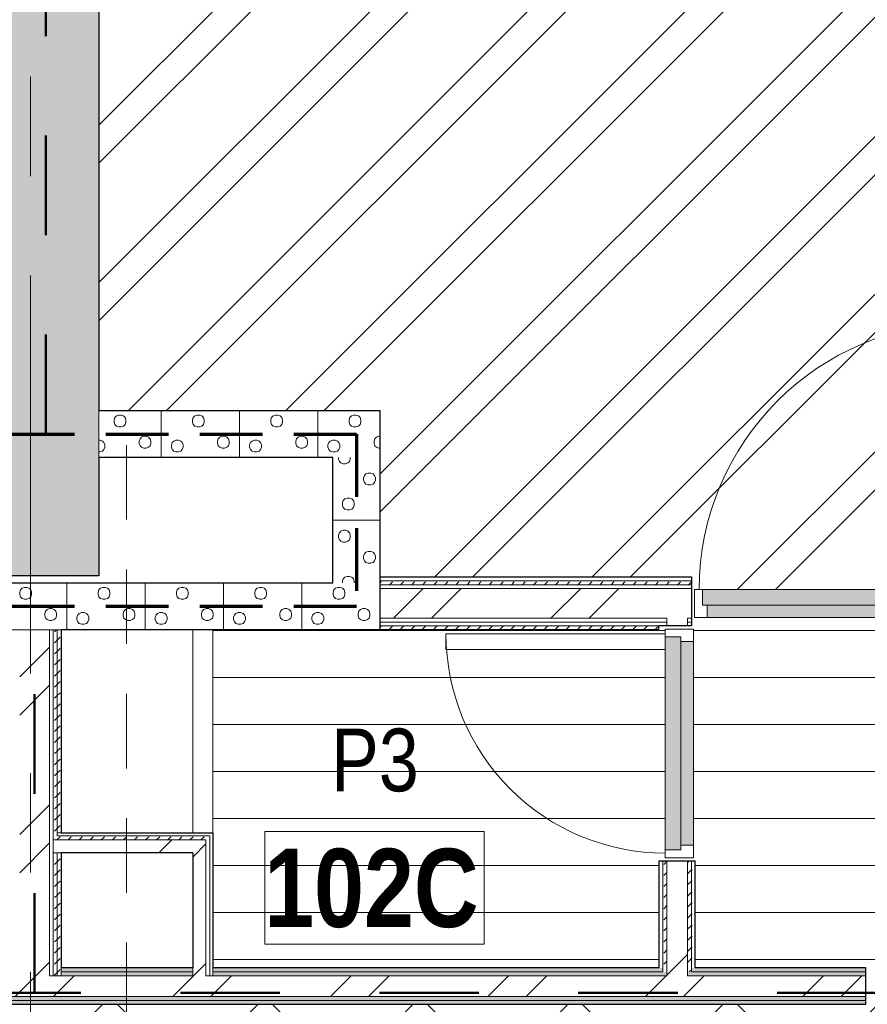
# Model space of a CAD drawing. Header units: millimetres. Extents: x -2180 to 54567, y -1945 to 22251.
# Tile 86 of 143: x 23966 to 26671, y 11857 to 15000. Entities that reach past the tile are written whole.
import ezdxf

# ---------------------------------------------------------------- set-up
doc = ezdxf.new("R2010")
doc.units = ezdxf.units.MM
for name, pattern in [('Dash', [635, 317.5, -317.5]), ('EST_Dash_2_1_', [300, 200, -100]), ('Grid Line 1_2_', [2222.5, 1270, -317.5, 317.5, -317.5]), ('Overhead', [396.875, 238.125, -158.75])]:
    doc.linetypes.add(name, pattern=pattern)
for name, color, linetype, lineweight in [('_Overhead_', 7, 'Overhead', 9), ('Common Edges', 7, 'Continuous', 9), ('Cut Pattern-3', 7, 'Continuous', 9), ('Doors', 7, 'Continuous', 9), ('Doors-2', 7, 'Continuous', 18), ('Grids-1', 7, 'Grid Line 1_2_', 9), ('Plan Swing', 7, 'Continuous', 9), ('Room Tags', 7, 'Continuous', 9), ('Walls', 7, 'Continuous', 9), ('Walls-1', 7, 'Continuous', 25)]:
    doc.layers.add(name, color=color, linetype=linetype, lineweight=lineweight)
for name, color, linetype, lineweight, true_color in [('_Tuletõkketsoon', 1, 'Dash', 50, 0xff0000), ('Color Fill-1', 7, 'Continuous', 9, 0xab8450), ('Color Fill-2', 7, 'Continuous', 9, 0xc0c040), ('Color Fill-3', 9, 'Continuous', 9, 0x808080), ('Cut Pattern-1', 7, 'Continuous', 9, 0x787878), ('Cut Pattern-2', 7, 'Continuous', 25, 0x787878), ('Doors-1', 7, 'Continuous', 9, 0x7b918a), ('Doors-3', 7, 'Continuous', 9, 0x646464), ('Room Tags-1', 7, 'Continuous', 9, 0x800000), ('SMA_Tuletõkkesektsioon', 1, 'EST_Dash_2_1_', 70, 0xff0000)]:
    doc.layers.add(name, color=color, linetype=linetype, lineweight=lineweight, true_color=true_color)
doc.styles.add('Swis721 Cn BT_1', font='swissc.ttf', dxfattribs={"height": 200})
doc.styles.add('Swis721 Cn BT_B', font='swisscb.ttf', dxfattribs={"height": 250})
pattern_1 = [(45, (0, 0), (0, 35.35534), [25, -25])]
pattern_2 = [(45, (0, 0), (-251.447, 251.447), []), (45, (0, 381), (-251.447, 251.447), [])]
pattern_3 = [(0, (0, 0), (0, 150), [])]

# ---------------------------------------------------------------- blocks, each defined once
blk = doc.blocks.new('SMA_D01_ 1-poolne - SU-P-10- 900x2100 1 korrus-V6-1 Korruse põrandate plaan')
at = {"layer": 'Doors-1'}
for points in [[(415, -5.5), (415, 44.5), (-415, 44.5), (-415, -5.5), (400, -5.5)], [(136, -45.5), (400, -45.5), (400, -5.5), (-400, -5.5), (-400, -45.5), (97.9, -45.5)]]:
    blk.add_hatch(color=256, dxfattribs=at).paths.add_polyline_path(points, flags=0)
at = {"layer": 'Doors'}
for p, q in [((375, 44.5), (-415, 44.5)), ((-400, -5.5), (400, -5.5)), ((400, -45.5), (-400, -45.5))]:
    blk.add_line(p, q, dxfattribs=at)
at = {"layer": 'Doors-2'}
for p, q in [((425, 894.5), (375, 894.5)), ((375, 894.5), (375, 44.5)), ((425, 44.5), (425, 894.5)), ((-415, 44.5), (-440, 44.5)), ((-440, 44.5), (-440, -45.5)), ((-415, -5.5), (-415, 44.5)), ((375, 44.5), (425, 44.5)), ((415, 44.5), (415, -5.5)), ((440, 44.5), (425, 44.5)), ((440, -45.5), (440, 44.5)), ((-400, -5.5), (-415, -5.5)), ((-400, -45.5), (-400, -5.5)), ((415, -5.5), (400, -5.5)), ((400, -5.5), (400, -45.5)), ((-440, -45.5), (-400, -45.5)), ((400, -45.5), (440, -45.5))]:
    blk.add_line(p, q, dxfattribs=at)
at = {"layer": 'Plan Swing'}
blk.add_arc((425, 44.5), 850, 90, 180, dxfattribs=at)
blk = doc.blocks.new('SMA_D01_ 1-poolne - SU-P-04 - 750x2100-1929737-1 Korruse põrandate plaan')
at = {"layer": 'Doors-3'}
for points in [[(340, 38), (-340, 38), (-340, -12), (340, -12), (340, 24.6)], [(325, -52), (325, -12), (-325, -12), (-325, -52), (59.1, -52)]]:
    blk.add_hatch(color=256, dxfattribs=at).paths.add_polyline_path(points, flags=0)
at = {"layer": 'Doors'}
for p, q in [((300, 38), (-340, 38)), ((-325, -12), (325, -12)), ((325, -52), (-325, -52))]:
    blk.add_line(p, q, dxfattribs=at)
at = {"layer": 'Doors-2'}
for p, q in [((350, 738), (300, 738)), ((300, 738), (300, 38)), ((350, 38), (350, 738)), ((-340, 38), (-365, 38)), ((-365, 38), (-365, -52)), ((-340, -12), (-340, 38)), ((300, 38), (350, 38)), ((340, 38), (340, -12)), ((365, 38), (350, 38)), ((365, -52), (365, 38)), ((-325, -12), (-340, -12)), ((-325, -52), (-325, -12)), ((340, -12), (325, -12)), ((325, -12), (325, -52)), ((-365, -52), (-325, -52)), ((325, -52), (365, -52))]:
    blk.add_line(p, q, dxfattribs=at)
at = {"layer": 'Plan Swing'}
blk.add_arc((350, 38), 700, 90, 180, dxfattribs=at)
blk = doc.blocks.new('1_0 Room Tag - 2_5mm Nr-411650-1 Korruse põrandate plaan')
at = {"layer": 'Room Tags'}
for p, q in [((3.5, 1.8), (-3.5, 1.8)), ((-3.5, 1.8), (-3.5, -1.8)), ((3.5, 1.8), (3.5, -1.8)), ((3.5, -1.8), (-3.5, -1.8))]:
    blk.add_line(p, q, dxfattribs=at)

msp = doc.modelspace()

# ---------------------------------------------------------------- hatches: boundary and pattern name
at = {"layer": 'Color Fill-1'}
h = msp.add_hatch(dxfattribs=at)
h.set_pattern_fill('FP_39', color=256, style=0, pattern_type=2)
h.set_pattern_definition([(45, (0, 0), (-247.4874, 247.4874), []), (135, (0, 0), (-247.4874, -247.4874), [])])
h.paths.add_polyline_path([(10640.5, 10521), (10640.5, 10597.1), (11755.5, 10597.1), (11755.5, 10657.1), (12147.2, 10656.8), (12147.2, 10612.1), (15187.1, 10612.1), (15187.1, 10554.1), (15197.1, 10554.1), (15197.1, 10606.1), (16377.1, 10606.1), (16377.1, 10554.1), (16387.1, 10554.1), (16387.1, 10612.1), (20601, 10612.1), (20601, 10554.1), (20611, 10554.1), (20611, 10586.1), (21591, 10586.1), (21591, 10554.1), (21601, 10554.1), (21601, 10612.1), (23843.1, 10612.1), (23843.1, 10575.2), (24163.1, 10575.2), (24163.1, 10577.1), (24218.2, 10577.1), (24218.2, 10575.2), (25418.2, 10575.2), (25418.2, 10577.1), (25547.1, 10577.1), (25547.1, 10582.1), (26027.1, 10582.1), (26027.1, 10577.1), (30166, 10577.1), (30166, 11857.1), (27666.3, 11857.1), (27666.3, 11915.1), (27656.3, 11915.1), (27656.3, 11857.1), (27641.3, 11857.1), (27641.3, 10907.1), (27591.3, 10907.1), (27591.3, 11857.1), (26676.3, 11857.1), (26676.3, 11915.1), (26666.3, 11915.1), (26666.3, 11857.1), (21513.7, 11857.1), (21513.7, 11915.1), (21503.7, 11915.1), (21503.7, 11883.1), (20523.7, 11883.1), (20523.7, 11915.1), (20513.7, 11915.1), (20513.7, 11857.1), (15601.3, 11857.1), (15601.3, 11915.1), (15591.3, 11915.1), (15591.3, 11883.1), (14611.3, 11883.1), (14611.3, 11915.1), (14601.3, 11915.1), (14601.3, 11857.1), (9517.3, 11857.1), (9517.3, 11915.1), (9507.3, 11915.1), (9507.3, 11857.1), (8592.3, 11857.1), (8592.3, 10907.1), (8542.3, 10907.1), (8542.3, 11857.1), (8527.3, 11857.1), (8527.3, 11915.1), (8517.3, 11915.1), (8517.3, 11857.1), (6132.8, 11857.1), (6132.8, 11854.1), (5982.8, 11854.1), (5982.8, 10654.1), (6132.8, 10654.1), (6132.8, 10657.1), (10630.5, 10657.1), (10630.5, 10521)], flags=0)
at = {"layer": 'Color Fill-2'}
h = msp.add_hatch(dxfattribs=at)
h.set_pattern_fill('FP_3', color=256, style=0, pattern_type=2)
h.set_pattern_definition(pattern_2)
h.paths.add_polyline_path([(26109.8, 13136.6), (26119.8, 13136.6), (26119.8, 13181.1), (26934.8, 13181.1), (26934.8, 14031.1), (26984.8, 14031.1), (26984.8, 13181.1), (26999.8, 13181.1), (26999.8, 13136.6), (27009.8, 13136.6), (27009.8, 13221.1), (26997.3, 13221.1), (26997.3, 17811.9), (24218.2, 17811.9), (24218.2, 13752.1), (25115.8, 13752.1), (25115.8, 13221.1), (26109.8, 13221.1), (26109.8, 13150.5)], flags=0)
at = {"layer": 'Color Fill-3'}
h = msp.add_hatch(dxfattribs=at)
h.set_pattern_fill('FP_42', color=256, style=0, pattern_type=2)
h.set_pattern_definition(pattern_3)
h.paths.add_polyline_path([(26666.3, 11915.1), (26676.3, 11915.1), (26676.3, 11947.1), (27656.3, 11947.1), (27656.3, 11915.1), (27666.3, 11915.1), (27666.3, 11973.1), (28089.8, 11973.1), (28089.8, 12314.6), (28147.8, 12314.6), (28147.8, 12324.6), (28095.8, 12324.6), (28096.2, 13054.6), (28147.8, 13054.6), (28147.8, 13064.6), (28089.8, 13064.6), (28089.8, 13052.1), (28053.8, 13052.1), (28053.8, 13136.6), (28043.8, 13136.6), (28043.8, 13091.1), (27163.8, 13091.1), (27163.8, 13136.6), (27153.8, 13136.6), (27153.8, 13052.1), (27009.8, 13052.1), (27009.8, 13136.6), (26999.8, 13136.6), (26999.8, 13091.1), (26119.8, 13091.1), (26119.8, 13136.6), (26109.8, 13136.6), (26109.8, 13064.6), (26064.3, 13064.6), (26064.3, 13054.6), (26116.3, 13054.6), (26116.3, 12324.6), (26064.3, 12324.6), (26064.3, 12314.6), (26122.3, 12314.6), (26122.3, 11973.1), (26666.3, 11973.1), (26666.3, 11947.1)], flags=0)
h = msp.add_hatch(dxfattribs=at)
h.set_pattern_fill('FP_42', color=256, style=0, pattern_type=2)
h.set_pattern_definition(pattern_3)
h.paths.add_polyline_path([(24961.5, 11973.1), (26006.3, 11973.1), (26006.3, 12314.6), (26064.3, 12314.6), (26064.3, 12324.6), (26026.3, 12324.6), (26026.3, 12989.6), (25326.3, 12989.6), (25326.3, 13039.6), (26026.3, 13039.6), (26026.3, 13054.6), (26064.3, 13054.6), (26064.3, 13064.6), (26006.3, 13064.6), (26006.3, 13052.1), (24582.7, 13052.1), (24582.7, 11973.1), (24592.7, 11973.1)], flags=0)
at = {"layer": 'Cut Pattern-1'}
h = msp.add_hatch(dxfattribs=at)
h.set_pattern_fill('FP_3', color=256, style=0, pattern_type=2)
h.set_pattern_definition(pattern_2)
h.paths.add_polyline_path([(25910.9, 13089.1), (25998, 13089.1), (25998, 13184.1), (25115.8, 13184.1), (25115.8, 13089.1), (25854.4, 13089.1)], flags=0)
h = msp.add_hatch(dxfattribs=at)
h.set_pattern_fill('FP_3', color=256, style=0, pattern_type=2)
h.set_pattern_definition(pattern_2)
h.paths.add_polyline_path([(26097.3, 11948.1), (26097.3, 12314.6), (26031.3, 12314.6), (26031.3, 11948.1)], flags=0)
h.paths.add_polyline_path([(26097.3, 13064.6), (26097.3, 13089.1), (26031.3, 13089.1), (26031.3, 13064.6), (26094.1, 13064.6)], flags=0)
h = msp.add_hatch(dxfattribs=at)
h.set_pattern_fill('FP_3', color=256, style=0, pattern_type=2)
h.set_pattern_definition(pattern_2)
h.paths.add_polyline_path([(23965.7, 11948.1), (24060.7, 11948.1), (24060.7, 13052.1), (23965.7, 13052.1), (23965.7, 11973.1)], flags=0)
h = msp.add_hatch(dxfattribs=at)
h.set_pattern_fill('FP_3', color=256, style=0, pattern_type=2)
h.set_pattern_definition(pattern_2)
h.paths.add_polyline_path([(24072.7, 12340.1), (24518.2, 12340.1), (24518.2, 12382.1), (24072.7, 12382.1)], flags=0)
h = msp.add_hatch(dxfattribs=at)
h.set_pattern_fill('FP_3', color=256, style=0, pattern_type=2)
h.set_pattern_definition(pattern_2)
h.paths.add_polyline_path([(24518.2, 11948.1), (24560.2, 11948.1), (24560.2, 12382.1), (24518.2, 12382.1), (24518.2, 11949.4)], flags=0)
h = msp.add_hatch(dxfattribs=at)
h.set_pattern_fill('FP_3', color=256, style=0, pattern_type=2)
h.set_pattern_definition(pattern_2)
h.paths.add_polyline_path([(29817.4, 11882.1), (29817.4, 11948.1), (27666.3, 11948.1), (27666.3, 11882.1), (29329.9, 11882.1)], flags=0)
h.paths.add_polyline_path([(24888.7, 11882.1), (26666.3, 11882.1), (26666.3, 11948.1), (21513.7, 11948.1), (21513.7, 11882.1), (24356.7, 11882.1)], flags=0)
h.paths.add_polyline_path([(20513.7, 11882.1), (20513.7, 11948.1), (18261.7, 11948.1), (18261.7, 11882.1), (20005.2, 11882.1)], flags=0)
at = {"layer": 'Cut Pattern-2'}
for points in [[(24218.2, 14616.9), (24217.3, 17811.9), (23898.2, 17811.9), (23898.2, 14616.9)], [(24218.2, 13224.7), (24217.3, 14616.9), (23808.2, 14616.9), (23808.2, 13224.7), (23898.2, 13224.7)]]:
    msp.add_hatch(color=256, dxfattribs=at).paths.add_polyline_path(points, flags=0)
at = {"layer": 'Cut Pattern-3'}
h = msp.add_hatch(dxfattribs=at)
h.set_pattern_fill('FP_20', color=256, angle=225, style=0, pattern_type=2)
h.set_pattern_definition([(45, (24769.52, 13729.6), (-2e-13, 250), [7.07, -346.48]), (315, (24797.02, 13734.6), (-2e-13, 250), [7.07, -346.48]), (90, (24767.02, 13714.6), (-250, -2e-13), [7.5, -242.5]), (71.565, (24767.02, 13722.106), (0.0002, 250), [7.906, -782.664]), (288.435, (24802.02, 13729.606), (-0.0002, 250), [7.906, -782.664]), (270, (24804.52, 13722.1), (250, 2e-13), [7.5, -242.5]), (251.565, (24804.52, 13714.61), (0.0002, 250), [7.906, -782.664]), (225, (24802.02, 13707.1), (-3e-13, 250), [7.07, -346.48]), (161.565, (24782.02, 13699.61), (-1000, 250.001), [7.906, -782.664]), (135, (24774.52, 13702.1), (-2e-13, 250), [7.07, -346.48]), (108.435, (24769.52, 13707.11), (-0.0002, 250), [7.906, -782.664]), (180, (24789.52, 13699.6), (2e-13, -250), [7.5, -242.5]), (198.435, (24797.02, 13702.106), (-1000, -250.001), [7.906, -782.664]), (5e-14, (24714.52, 13657.1), (-2e-13, 250), [7.5, -242.5]), (90, (24699.52, 13634.6), (-250, -2e-13), [7.5, -242.5]), (71.565, (24699.52, 13642.106), (0.0002, 250), [7.906, -782.664]), (45, (24702.02, 13649.6), (-2e-13, 250), [7.07, -346.48]), (315, (24729.52, 13654.6), (-2e-13, 250), [7.07, -346.48]), (288.435, (24734.52, 13649.61), (-0.0002, 250), [7.906, -782.664]), (270, (24737.02, 13642.1), (250, 2e-13), [7.5, -242.5]), (251.565, (24737.02, 13634.61), (0.0002, 250), [7.906, -782.664]), (225, (24734.52, 13627.1), (-3e-13, 250), [7.07, -346.48]), (161.565, (24714.52, 13619.61), (-1000, 250.001), [7.906, -782.664]), (135, (24707.02, 13622.1), (-2e-13, 250), [7.07, -346.48]), (108.435, (24702.02, 13627.106), (-0.0002, 250), [7.906, -782.664]), (180, (24722.02, 13619.6), (2e-13, -250), [7.5, -242.5]), (198.435, (24729.52, 13622.106), (-1000, -250.001), [7.906, -782.664]), (18.435, (24707.02, 13654.606), (500, 250.001), [7.906, -782.664]), (341.565, (24722.02, 13657.11), (499.999, -250), [7.906, -782.664]), (5e-14, (24862.02, 13669.6), (-2e-13, 250), [7.5, -242.5]), (90, (24847.02, 13647.1), (-250, -2e-13), [7.5, -242.5]), (71.565, (24847.02, 13654.606), (0.0002, 250), [7.906, -782.664]), (45, (24849.52, 13662.1), (-2e-13, 250), [7.07, -346.48]), (315, (24877.02, 13667.1), (-2e-13, 250), [7.07, -346.48]), (288.435, (24882.02, 13662.106), (-0.0002, 250), [7.906, -782.664]), (270, (24884.52, 13654.6), (250, 2e-13), [7.5, -242.5]), (251.565, (24884.52, 13647.106), (0.0002, 250), [7.906, -782.664]), (225, (24882.02, 13639.6), (-3e-13, 250), [7.07, -346.48]), (161.565, (24862.02, 13632.106), (-1000, 250.001), [7.906, -782.664]), (135, (24854.52, 13634.6), (-2e-13, 250), [7.07, -346.48]), (108.435, (24849.52, 13639.61), (-0.0002, 250), [7.906, -782.664]), (180, (24869.52, 13632.1), (2e-13, -250), [7.5, -242.5]), (198.435, (24877.02, 13634.61), (-1000, -250.001), [7.906, -782.664]), (18.435, (24854.52, 13667.106), (500, 250.001), [7.906, -782.664]), (341.565, (24869.52, 13669.61), (500, -250.001), [7.906, -782.664]), (5e-14, (24782.02, 13737.1), (-2e-13, 250), [7.5, -242.5]), (18.435, (24774.52, 13734.61), (499.999, 250), [7.906, -782.664]), (341.565, (24789.52, 13737.11), (500, -250.001), [7.906, -782.664]), (5e-14, (24729.52, 13827.1), (-2e-13, 250), [7.5, -242.5]), (90, (24714.52, 13804.6), (-250, -2e-13), [7.5, -242.5]), (71.565, (24714.52, 13812.11), (0.0002, 250), [7.906, -782.664]), (45, (24717.02, 13819.6), (-2e-13, 250), [7.07, -346.48]), (315, (24744.52, 13824.6), (-2e-13, 250), [7.07, -346.48]), (288.435, (24749.52, 13819.606), (-0.0002, 250), [7.906, -782.664]), (270, (24752.02, 13812.1), (250, 2e-13), [7.5, -242.5]), (251.565, (24752.02, 13804.606), (0.0002, 250), [7.906, -782.664]), (225, (24749.52, 13797.1), (-3e-13, 250), [7.07, -346.48]), (161.565, (24729.52, 13789.61), (-1000, 250.001), [7.906, -782.664]), (135, (24722.02, 13792.1), (-2e-13, 250), [7.07, -346.48]), (108.435, (24717.02, 13797.11), (-0.0002, 250), [7.906, -782.664]), (180, (24737.02, 13789.6), (2e-13, -250), [7.5, -242.5]), (198.435, (24744.52, 13792.11), (-1000, -250.001), [7.906, -782.664]), (18.435, (24722.02, 13824.606), (500, 250.001), [7.906, -782.664]), (341.565, (24737.02, 13827.11), (499.999, -250), [7.906, -782.664]), (5e-14, (24837.02, 13807.1), (-2e-13, 250), [7.5, -242.5]), (90, (24822.02, 13784.6), (-250, -2e-13), [7.5, -242.5]), (71.565, (24822.02, 13792.11), (0.0002, 250), [7.906, -782.664]), (45, (24824.52, 13799.6), (-2e-13, 250), [7.07, -346.48]), (315, (24852.02, 13804.6), (-2e-13, 250), [7.07, -346.48]), (288.435, (24857.02, 13799.606), (-0.0002, 250), [7.906, -782.664]), (270, (24859.52, 13792.1), (250, 2e-13), [7.5, -242.5]), (251.565, (24859.52, 13784.61), (0.0002, 250), [7.906, -782.664]), (225, (24857.02, 13777.1), (-3e-13, 250), [7.07, -346.48]), (161.565, (24837.02, 13769.606), (-1000, 250.001), [7.906, -782.664]), (135, (24829.52, 13772.1), (-2e-13, 250), [7.07, -346.48]), (108.435, (24824.52, 13777.106), (-0.0002, 250), [7.906, -782.664]), (180, (24844.52, 13769.6), (2e-13, -250), [7.5, -242.5]), (198.435, (24852.02, 13772.106), (-1000, -250.001), [7.906, -782.664]), (18.435, (24829.52, 13804.606), (500, 250.001), [7.906, -782.664]), (341.565, (24844.52, 13807.106), (499.999, -250), [7.906, -782.664]), (90, (24667.02, 13602.1), (-250, -2e-13), [])])
h.paths.add_polyline_path([(24218.2, 13602.1), (25115.8, 13602.1), (25115.8, 13752.1), (24218.2, 13752.1)], flags=0)
h = msp.add_hatch(dxfattribs=at)
h.set_pattern_fill('FP_21', color=256, angle=-135, style=0, pattern_type=2)
h.set_pattern_definition([(315, (25093.33, 13299.6), (250, 3e-14), [7.07, -346.48]), (225, (25098.33, 13272.1), (250, 3e-14), [7.07, -346.48]), (0, (25078.33, 13302.1), (0, 250), [7.5, -242.5]), (341.565, (25085.826, 13302.11), (250, -0.0002), [7.906, -782.664]), (198.435, (25093.326, 13267.11), (250, 0.0002), [7.906, -782.664]), (180, (25085.83, 13264.6), (-4e-14, -250), [7.5, -242.5]), (161.565, (25078.33, 13264.606), (250, -0.0002), [7.906, -782.664]), (135, (25070.83, 13267.1), (250, -3e-14), [7.07, -346.48]), (71.565, (25063.33, 13287.11), (250, 1000), [7.906, -782.664]), (45, (25065.83, 13294.6), (250, -3e-14), [7.07, -346.48]), (18.435, (25070.83, 13299.606), (250, 0.0002), [7.906, -782.664]), (90, (25063.33, 13279.6), (-250, 1e-14), [7.5, -242.5]), (108.435, (25065.826, 13272.11), (-250, 1000), [7.906, -782.664]), (270, (25020.83, 13354.6), (250, 1e-14), [7.5, -242.5]), (0, (24998.33, 13369.6), (0, 250), [7.5, -242.5]), (341.565, (25005.826, 13369.606), (250, -0.0002), [7.906, -782.664]), (315, (25013.33, 13367.1), (250, 3e-14), [7.07, -346.48]), (225, (25018.33, 13339.6), (250, 3e-14), [7.07, -346.48]), (198.435, (25013.33, 13334.61), (250, 0.0002), [7.906, -782.664]), (180, (25005.83, 13332.1), (-4e-14, -250), [7.5, -242.5]), (161.565, (24998.33, 13332.11), (250, -0.0002), [7.906, -782.664]), (135, (24990.83, 13334.6), (250, -3e-14), [7.07, -346.48]), (71.565, (24983.33, 13354.61), (250, 1000), [7.906, -782.664]), (45, (24985.83, 13362.1), (250, -3e-14), [7.07, -346.48]), (18.435, (24990.826, 13367.11), (250, 0.0002), [7.906, -782.664]), (90, (24983.33, 13347.1), (-250, 1e-14), [7.5, -242.5]), (108.435, (24985.826, 13339.61), (-250, 1000), [7.906, -782.664]), (288.435, (25018.326, 13362.11), (250, -500), [7.906, -782.664]), (251.565, (25020.83, 13347.106), (-250, -500), [7.906, -782.664]), (270, (25033.33, 13207.1), (250, 1e-14), [7.5, -242.5]), (0, (25010.83, 13222.1), (0, 250), [7.5, -242.5]), (341.565, (25018.326, 13222.11), (250, -0.0002), [7.906, -782.664]), (315, (25025.83, 13219.6), (250, 3e-14), [7.07, -346.48]), (225, (25030.83, 13192.1), (250, 3e-14), [7.07, -346.48]), (198.435, (25025.83, 13187.11), (250, 0.0002), [7.906, -782.664]), (180, (25018.33, 13184.6), (-4e-14, -250), [7.5, -242.5]), (161.565, (25010.826, 13184.61), (250, -0.0002), [7.906, -782.664]), (135, (25003.33, 13187.1), (250, -3e-14), [7.07, -346.48]), (71.565, (24995.826, 13207.106), (250.001, 1000), [7.906, -782.664]), (45, (24998.33, 13214.6), (250, -3e-14), [7.07, -346.48]), (18.435, (25003.33, 13219.61), (250, 0.0002), [7.906, -782.664]), (90, (24995.83, 13199.6), (-250, 1e-14), [7.5, -242.5]), (108.435, (24998.33, 13192.11), (-250.001, 1000), [7.906, -782.664]), (288.435, (25030.83, 13214.61), (250, -500), [7.906, -782.664]), (251.565, (25033.33, 13199.61), (-250, -500), [7.906, -782.664]), (270, (25100.83, 13287.1), (250, 1e-14), [7.5, -242.5]), (288.435, (25098.326, 13294.61), (250, -500), [7.906, -782.664]), (251.565, (25100.83, 13279.61), (-250, -500), [7.906, -782.664]), (270, (25190.83, 13339.6), (250, 1e-14), [7.5, -242.5]), (0, (25168.33, 13354.6), (0, 250), [7.5, -242.5]), (341.565, (25175.83, 13354.61), (250, -0.0002), [7.906, -782.664]), (315, (25183.33, 13352.1), (250, 3e-14), [7.07, -346.48]), (225, (25188.33, 13324.6), (250, 3e-14), [7.07, -346.48]), (198.435, (25183.33, 13319.61), (250, 0.0002), [7.906, -782.664]), (180, (25175.83, 13317.1), (-4e-14, -250), [7.5, -242.5]), (161.565, (25168.326, 13317.11), (250, -0.0002), [7.906, -782.664]), (135, (25160.83, 13319.6), (250, -3e-14), [7.07, -346.48]), (71.565, (25153.33, 13339.605), (250, 1000), [7.906, -782.664]), (45, (25155.83, 13347.1), (250, -3e-14), [7.07, -346.48]), (18.435, (25160.83, 13352.11), (250, 0.0002), [7.906, -782.664]), (90, (25153.33, 13332.1), (-250, 1e-14), [7.5, -242.5]), (108.435, (25155.83, 13324.61), (-250, 1000), [7.906, -782.664]), (288.435, (25188.326, 13347.106), (250, -500), [7.906, -782.664]), (251.565, (25190.83, 13332.11), (-250, -500), [7.906, -782.664]), (270, (25170.83, 13232.1), (250, 1e-14), [7.5, -242.5]), (0, (25148.33, 13247.1), (0, 250), [7.5, -242.5]), (341.565, (25155.83, 13247.106), (250, -0.0002), [7.906, -782.664]), (315, (25163.33, 13244.6), (250, 3e-14), [7.07, -346.48]), (225, (25168.33, 13217.1), (250, 3e-14), [7.07, -346.48]), (198.435, (25163.33, 13212.106), (250, 0.0002), [7.906, -782.664]), (180, (25155.83, 13209.6), (-4e-14, -250), [7.5, -242.5]), (161.565, (25148.33, 13209.606), (250, -0.0002), [7.906, -782.664]), (135, (25140.83, 13212.1), (250, -3e-14), [7.07, -346.48]), (71.565, (25133.326, 13232.11), (250, 1000), [7.906, -782.664]), (45, (25135.83, 13239.6), (250, -3e-14), [7.07, -346.48]), (18.435, (25140.826, 13244.606), (250, 0.0002), [7.906, -782.664]), (90, (25133.33, 13224.6), (-250, 1e-14), [7.5, -242.5]), (108.435, (25135.826, 13217.106), (-250.001, 1000), [7.906, -782.664]), (288.435, (25168.326, 13239.606), (250, -499.999), [7.906, -782.664]), (251.565, (25170.83, 13224.61), (-250, -499.999), [7.906, -782.664]), (0, (24965.83, 13402.1), (0, 250), [])])
h.paths.add_polyline_path([(25115.8, 13202.1), (25115.8, 13602.1), (24965.8, 13602.1), (24965.8, 13202.1)], flags=0)
h = msp.add_hatch(dxfattribs=at)
h.set_pattern_fill('FP_5', color=256, angle=-135, style=0, pattern_type=2)
h.set_pattern_definition([(45, (24218.33, 13179.6), (3e-14, 250), [7.07, -346.48]), (315, (24245.83, 13184.6), (-3e-14, 250), [7.07, -346.48]), (90, (24215.83, 13164.6), (-250, 1e-14), [7.5, -242.5]), (71.565, (24215.826, 13172.106), (0.0002, 250), [7.906, -782.664]), (288.435, (24250.826, 13179.606), (-0.0002, 250), [7.906, -782.664]), (270, (24253.33, 13172.1), (250, 1e-14), [7.5, -242.5]), (251.565, (24253.33, 13164.61), (0.0002, 250), [7.906, -782.664]), (225, (24250.83, 13157.1), (-3e-14, 250), [7.07, -346.48]), (161.565, (24230.83, 13149.606), (-999.9996, 250.001), [7.906, -782.664]), (135, (24223.33, 13152.1), (3e-14, 250), [7.07, -346.48]), (108.435, (24218.33, 13157.11), (-0.0002, 250), [7.906, -782.664]), (180, (24238.33, 13149.6), (-4e-14, -250), [7.5, -242.5]), (198.435, (24245.83, 13152.11), (-999.9996, -250.001), [7.906, -782.664]), (0, (24163.33, 13107.1), (0, 250), [7.5, -242.5]), (90, (24148.33, 13084.6), (-250, 1e-14), [7.5, -242.5]), (71.565, (24148.326, 13092.11), (0.0002, 250), [7.906, -782.664]), (45, (24150.83, 13099.6), (3e-14, 250), [7.07, -346.48]), (315, (24178.33, 13104.6), (-3e-14, 250), [7.07, -346.48]), (288.435, (24183.33, 13099.606), (-0.0002, 250), [7.906, -782.664]), (270, (24185.83, 13092.1), (250, 1e-14), [7.5, -242.5]), (251.565, (24185.826, 13084.606), (0.0002, 250), [7.906, -782.664]), (225, (24183.33, 13077.1), (-3e-14, 250), [7.07, -346.48]), (161.565, (24163.33, 13069.606), (-999.9996, 250.001), [7.906, -782.664]), (135, (24155.83, 13072.1), (3e-14, 250), [7.07, -346.48]), (108.435, (24150.83, 13077.106), (-0.0002, 250), [7.906, -782.664]), (180, (24170.83, 13069.6), (-4e-14, -250), [7.5, -242.5]), (198.435, (24178.33, 13072.106), (-999.9996, -250.001), [7.906, -782.664]), (18.435, (24155.83, 13104.606), (499.999, 250.0003), [7.906, -782.664]), (341.565, (24170.826, 13107.11), (500, -250.0006), [7.906, -782.664]), (0, (24310.83, 13119.6), (0, 250), [7.5, -242.5]), (90, (24295.83, 13097.1), (-250, 1e-14), [7.5, -242.5]), (71.565, (24295.83, 13104.606), (0.0002, 250), [7.906, -782.664]), (45, (24298.33, 13112.1), (3e-14, 250), [7.07, -346.48]), (315, (24325.83, 13117.1), (-3e-14, 250), [7.07, -346.482]), (288.435, (24330.826, 13112.106), (-0.0002, 250), [7.906, -782.664]), (270, (24333.33, 13104.6), (250, 1e-14), [7.5, -242.5]), (251.565, (24333.326, 13097.11), (0.0002, 250), [7.906, -782.664]), (225, (24330.83, 13089.6), (-3e-14, 250), [7.07, -346.482]), (161.565, (24310.83, 13082.11), (-999.9996, 250.001), [7.906, -782.664]), (135, (24303.33, 13084.6), (3e-14, 250), [7.07, -346.48]), (108.435, (24298.326, 13089.606), (-0.0002, 250), [7.906, -782.664]), (180, (24318.33, 13082.1), (-4e-14, -250), [7.5, -242.5]), (198.435, (24325.826, 13084.606), (-999.9996, -250.001), [7.906, -782.664]), (18.435, (24303.326, 13117.106), (499.999, 250.0003), [7.906, -782.664]), (341.565, (24318.33, 13119.61), (499.999, -250.0003), [7.906, -782.664]), (0, (24230.83, 13187.1), (0, 250), [7.5, -242.5]), (18.435, (24223.33, 13184.61), (500, 250.0006), [7.906, -782.664]), (341.565, (24238.33, 13187.106), (499.999, -250.0003), [7.906, -782.664]), (0, (24178.33, 13277.1), (0, 250), [7.5, -242.5]), (90, (24163.33, 13254.6), (-250, 1e-14), [7.5, -242.5]), (71.565, (24163.33, 13262.106), (0.0002, 250), [7.906, -782.664]), (45, (24165.83, 13269.6), (3e-14, 250), [7.07, -346.48]), (315, (24193.33, 13274.6), (-3e-14, 250), [7.07, -346.48]), (288.435, (24198.33, 13269.61), (-0.0002, 250), [7.906, -782.664]), (270, (24200.83, 13262.1), (250, 1e-14), [7.5, -242.5]), (251.565, (24200.826, 13254.61), (0.0002, 250), [7.906, -782.664]), (225, (24198.33, 13247.1), (-3e-14, 250), [7.07, -346.48]), (161.565, (24178.33, 13239.61), (-999.9996, 250.001), [7.906, -782.664]), (135, (24170.83, 13242.1), (3e-14, 250), [7.07, -346.48]), (108.435, (24165.83, 13247.106), (-0.0002, 250), [7.906, -782.664]), (180, (24185.83, 13239.6), (-4e-14, -250), [7.5, -242.5]), (198.435, (24193.33, 13242.11), (-999.9996, -250.001), [7.906, -782.664]), (18.435, (24170.826, 13274.61), (500, 250.0006), [7.906, -782.664]), (341.565, (24185.826, 13277.106), (500, -250.0006), [7.906, -782.664]), (0, (24285.83, 13257.1), (0, 250), [7.5, -242.5]), (90, (24270.83, 13234.6), (-250, 1e-14), [7.5, -242.5]), (71.565, (24270.83, 13242.11), (0.0002, 250), [7.906, -782.664]), (45, (24273.33, 13249.6), (3e-14, 250), [7.07, -346.48]), (315, (24300.83, 13254.6), (-3e-14, 250), [7.07, -346.48]), (288.435, (24305.83, 13249.61), (-0.0002, 250), [7.906, -782.664]), (270, (24308.33, 13242.1), (250, 1e-14), [7.5, -242.5]), (251.565, (24308.33, 13234.606), (0.0002, 250), [7.906, -782.664]), (225, (24305.83, 13227.1), (-3e-14, 250), [7.07, -346.48]), (161.565, (24285.826, 13219.606), (-999.9996, 250.001), [7.906, -782.664]), (135, (24278.33, 13222.1), (3e-14, 250), [7.07, -346.48]), (108.435, (24273.33, 13227.11), (-0.0002, 250), [7.906, -782.664]), (180, (24293.33, 13219.6), (-4e-14, -250), [7.5, -242.5]), (198.435, (24300.83, 13222.11), (-999.9996, -250.001), [7.906, -782.664]), (18.435, (24278.33, 13254.61), (499.999, 250.0003), [7.906, -782.664]), (341.565, (24293.326, 13257.106), (500, -250.0006), [7.906, -782.664]), (90, (24115.83, 13052.1), (-250, 1e-14), [])])
h.paths.add_polyline_path([(23115.8, 13052.1), (25115.8, 13052.1), (25115.8, 13202.1), (23115.8, 13202.1), (23115.8, 13150.5)], flags=0)
h = msp.add_hatch(dxfattribs=at)
h.set_pattern_fill('FP_1', color=256, style=0, pattern_type=2)
h.set_pattern_definition(pattern_1)
h.paths.add_polyline_path([(25940, 13196.1), (25998, 13196.1), (25998, 13208.6), (25115.8, 13208.6), (25115.8, 13196.1), (25600, 13196.1)], flags=0)
h = msp.add_hatch(dxfattribs=at)
h.set_pattern_fill('FP_1', color=256, style=0, pattern_type=2)
h.set_pattern_definition(pattern_1)
h.paths.add_polyline_path([(28086.6, 13196.1), (28166, 13196.1), (28166, 13208.6), (28053.8, 13208.6), (28053.8, 13196.1)], flags=0)
h.paths.add_polyline_path([(27022.3, 13196.1), (27022.3, 13208.6), (27009.8, 13208.6), (27010.3, 13196.1)], flags=0)
h.paths.add_polyline_path([(27153.8, 13196.1), (27153.8, 13208.6), (27141.3, 13208.6), (27141.3, 13196.1)], flags=0)
h.paths.add_polyline_path([(25998, 13196.1), (26109.8, 13196.1), (26109.8, 13208.6), (25998, 13208.6)], flags=0)
h = msp.add_hatch(dxfattribs=at)
h.set_pattern_fill('FP_1', color=256, style=0, pattern_type=2)
h.set_pattern_definition(pattern_1)
h.paths.add_polyline_path([(24085.2, 11948.1), (24085.2, 12340.1), (24072.7, 12340.1), (24072.7, 11948.1)], flags=0)
h.paths.add_polyline_path([(24074.1, 12382.1), (24085.2, 12382.1), (24085.2, 13052.1), (24072.7, 13052.1), (24072.7, 12382.1)], flags=0)
h = msp.add_hatch(dxfattribs=at)
h.set_pattern_fill('FP_1', color=256, style=0, pattern_type=2)
h.set_pattern_definition(pattern_1)
h.paths.add_polyline_path([(24097.7, 11948.1), (24097.7, 12340.1), (24085.2, 12340.1), (24085.2, 11948.1)], flags=0)
h.paths.add_polyline_path([(24097.7, 12404.6), (24097.7, 13052.1), (24085.2, 13052.1), (24085.2, 12404.6)], flags=0)
h = msp.add_hatch(dxfattribs=at)
h.set_pattern_fill('FP_1', color=256, style=0, pattern_type=2)
h.set_pattern_definition(pattern_1)
h.paths.add_polyline_path([(25998, 13052.1), (25998, 13064.6), (25115.8, 13064.6), (25115.8, 13052.1), (25910.9, 13052.1)], flags=0)
h = msp.add_hatch(dxfattribs=at)
h.set_pattern_fill('FP_1', color=256, style=0, pattern_type=2)
h.set_pattern_definition(pattern_1)
h.paths.add_polyline_path([(27034.3, 13052.1), (27153.8, 13052.1), (27153.8, 13064.6), (27009.8, 13064.6), (27009.8, 13052.1)], flags=0)
h.paths.add_polyline_path([(28089.8, 13052.1), (28089.8, 13064.6), (28053.8, 13064.6), (28053.8, 13052.1), (28086.6, 13052.1)], flags=0)
h.paths.add_polyline_path([(25998, 13052.1), (26006.3, 13052.1), (26006.3, 13064.6), (25998, 13064.6), (25998, 13054.6)], flags=0)
h = msp.add_hatch(dxfattribs=at)
h.set_pattern_fill('FP_1', color=256, style=0, pattern_type=2)
h.set_pattern_definition(pattern_1)
h.paths.add_polyline_path([(24560.2, 12382.1), (24560.2, 12394.6), (24085.2, 12394.6), (24085.6, 12382.1), (24518.2, 12382.1)], flags=0)
h = msp.add_hatch(dxfattribs=at)
h.set_pattern_fill('FP_1', color=256, style=0, pattern_type=2)
h.set_pattern_definition(pattern_1)
h.paths.add_polyline_path([(24560.2, 11948.1), (24572.7, 11948.1), (24572.7, 12394.6), (24560.2, 12394.6), (24560.2, 11948.5)], flags=0)
h = msp.add_hatch(dxfattribs=at)
h.set_pattern_fill('FP_1', color=256, style=0, pattern_type=2)
h.set_pattern_definition(pattern_1)
h.paths.add_polyline_path([(26031.3, 11960.6), (26031.3, 12314.6), (26018.8, 12314.6), (26018.8, 11960.6)], flags=0)
h = msp.add_hatch(dxfattribs=at)
h.set_pattern_fill('FP_1', color=256, style=0, pattern_type=2)
h.set_pattern_definition(pattern_1)
h.paths.add_polyline_path([(26097.3, 11960.6), (26109.8, 11960.6), (26109.8, 12314.6), (26097.3, 12314.6), (26097.3, 11973.1)], flags=0)
h = msp.add_hatch(dxfattribs=at)
h.set_pattern_fill('FP_1', color=256, style=0, pattern_type=2)
h.set_pattern_definition(pattern_1)
h.paths.add_polyline_path([(26122.3, 11973.1), (26122.3, 12314.6), (26109.8, 12314.6), (26109.8, 11973.1)], flags=0)
h = msp.add_hatch(dxfattribs=at)
h.set_pattern_fill('FP_1', color=256, style=0, pattern_type=2)
h.set_pattern_definition(pattern_1)
h.paths.add_polyline_path([(29817.4, 11960.6), (29817.4, 11973.1), (28193.3, 11973.1), (28193.3, 11960.6), (29329.9, 11960.6)], flags=0)
h.paths.add_polyline_path([(28102.3, 11960.6), (28102.3, 11973.1), (27666.3, 11973.1), (27666.3, 11960.6), (28086.6, 11960.6)], flags=0)
h.paths.add_polyline_path([(26109.8, 11960.6), (26666.3, 11960.6), (26666.3, 11973.1), (26109.8, 11973.1)], flags=0)
h.paths.add_polyline_path([(25600, 11960.6), (26018.8, 11960.6), (26018.8, 11973.1), (24582.7, 11973.1), (24582.7, 11960.6), (24978.4, 11960.6)], flags=0)
h.paths.add_polyline_path([(24356.7, 11960.6), (24518.2, 11960.6), (24518.2, 11973.1), (24097.7, 11973.1), (24097.7, 11960.6)], flags=0)
h.paths.add_polyline_path([(23508.2, 11960.6), (23928.7, 11960.6), (23928.7, 11973.1), (23508.2, 11973.1)], flags=0)
h.paths.add_polyline_path([(23443.7, 11960.6), (23443.7, 11973.1), (22075.8, 11973.1), (22075.8, 11960.6), (23309.8, 11960.6)], flags=0)
h.paths.add_polyline_path([(21513.7, 11960.6), (21984.8, 11960.6), (21984.8, 11973.1), (21513.7, 11973.1)], flags=0)
h.paths.add_polyline_path([(19949.8, 11960.6), (19949.8, 11973.1), (18261.7, 11973.1), (18261.7, 11960.6), (19936.4, 11960.6)], flags=0)
h.paths.add_polyline_path([(20040.8, 11960.6), (20513.7, 11960.6), (20513.7, 11973.1), (20040.8, 11973.1)], flags=0)
h = msp.add_hatch(dxfattribs=at)
h.set_pattern_fill('FP_1', color=256, style=0, pattern_type=2)
h.set_pattern_definition(pattern_1)
h.paths.add_polyline_path([(29817.4, 11948.1), (29817.4, 11960.6), (28180.8, 11960.6), (28180.8, 11948.1), (29329.9, 11948.1)], flags=0)
h.paths.add_polyline_path([(27666.3, 11948.1), (28114.8, 11948.1), (28114.8, 11960.6), (27666.3, 11960.6)], flags=0)
h.paths.add_polyline_path([(25910.9, 11948.1), (26031.3, 11948.1), (26031.3, 11960.6), (24582.7, 11960.6), (24582.7, 11948.1), (25600, 11948.1)], flags=0)
h.paths.add_polyline_path([(26097.3, 11948.1), (26666.3, 11948.1), (26666.3, 11960.6), (26097.3, 11960.6)], flags=0)
h.paths.add_polyline_path([(23113.4, 11948.1), (23443.7, 11948.1), (23443.7, 11960.6), (22063.3, 11960.6), (22063.3, 11948.1), (22866.8, 11948.1)], flags=0)
h.paths.add_polyline_path([(23508.2, 11948.1), (23928.7, 11948.1), (23928.7, 11960.6), (23508.2, 11960.6)], flags=0)
h.paths.add_polyline_path([(21513.7, 11948.1), (21997.3, 11948.1), (21997.3, 11960.6), (21513.7, 11960.6)], flags=0)
h.paths.add_polyline_path([(24097.7, 11948.1), (24518.2, 11948.1), (24518.2, 11960.6), (24097.7, 11960.6), (24097.7, 11948.4)], flags=0)
h.paths.add_polyline_path([(19962.3, 11948.1), (19962.3, 11960.6), (18261.7, 11960.6), (18261.7, 11948.1), (19383.5, 11948.1)], flags=0)
h.paths.add_polyline_path([(20028.3, 11948.1), (20513.7, 11948.1), (20513.7, 11960.6), (20028.3, 11960.6)], flags=0)
h = msp.add_hatch(dxfattribs=at)
h.set_pattern_fill('FP_1', color=256, style=0, pattern_type=2)
h.set_pattern_definition(pattern_1)
h.paths.add_polyline_path([(29817.4, 11869.6), (29817.4, 11882.1), (27666.3, 11882.1), (27666.3, 11869.6), (29329.9, 11869.6)], flags=0)
h.paths.add_polyline_path([(21870.1, 11869.6), (26666.3, 11869.6), (26666.3, 11882.1), (21513.7, 11882.1), (21513.7, 11869.6)], flags=0)
h.paths.add_polyline_path([(19383.5, 11869.6), (20513.7, 11869.6), (20513.7, 11882.1), (18261.7, 11882.1), (18261.7, 11869.6)], flags=0)
h = msp.add_hatch(dxfattribs=at)
h.set_pattern_fill('FP_1', color=256, style=0, pattern_type=2)
h.set_pattern_definition(pattern_1)
h.paths.add_polyline_path([(29817.4, 11857.1), (29817.4, 11869.6), (27666.3, 11869.6), (27666.3, 11857.1), (29329.9, 11857.1)], flags=0)
h.paths.add_polyline_path([(21870.1, 11857.1), (26666.3, 11857.1), (26666.3, 11869.6), (21513.7, 11869.6), (21513.7, 11857.1)], flags=0)
h.paths.add_polyline_path([(20005.2, 11857.1), (20513.7, 11857.1), (20513.7, 11869.6), (18261.7, 11869.6), (18261.7, 11857.1), (19962.3, 11857.1)], flags=0)

# ---------------------------------------------------------------- linework, layer by layer
at = {"layer": '_Overhead_'}
msp.add_line((24306.8, 13642.1), (24306.8, 10612.1), dxfattribs=at)
at = {"layer": '_Tuletõkketsoon'}
for p, q in [((24049.3, 13677.1), (24049.3, 18362.9)), ((24013.2, 11894.1), (24013.2, 13127.1)), ((6063.8, 11894.1), (30291.5, 11894.1))]:
    msp.add_line(p, q, dxfattribs=at)
at = {"layer": 'Common Edges'}
for p, q in [((24218.2, 13602.1), (24218.2, 13752.1)), ((26109.8, 13208.6), (25115.8, 13208.6)), ((26109.8, 13196.1), (25115.8, 13196.1)), ((26109.8, 13184.1), (25115.8, 13184.1)), ((26031.3, 13089.1), (25115.8, 13089.1)), ((26031.3, 13077.1), (25115.8, 13077.1)), ((26031.3, 13089.1), (26031.3, 13064.6)), ((26097.3, 13089.1), (26097.3, 13064.6)), ((26109.8, 13089.1), (26097.3, 13089.1)), ((26109.8, 13077.1), (26097.3, 13077.1)), ((23928.7, 13052.1), (24097.7, 13052.1)), ((24060.7, 11948.1), (24060.7, 13052.1)), ((24072.7, 11948.1), (24072.7, 13052.1)), ((24085.2, 12394.6), (24085.2, 13052.1)), ((26006.3, 13064.6), (25115.8, 13064.6)), ((24072.7, 12382.1), (24560.2, 12382.1)), ((24097.7, 12404.6), (24085.2, 12404.6)), ((24085.2, 12394.6), (24572.7, 12394.6)), ((24560.2, 11948.1), (24560.2, 12382.1)), ((24572.7, 11948.1), (24572.7, 12394.6)), ((24097.7, 12340.1), (24072.7, 12340.1)), ((24085.2, 11948.1), (24085.2, 12340.1)), ((26018.8, 11960.6), (26018.8, 12314.6)), ((26031.3, 11948.1), (26031.3, 12314.6)), ((26097.3, 11948.1), (26097.3, 12314.6)), ((26109.8, 11960.6), (26109.8, 12314.6)), ((24097.7, 11973.1), (24097.7, 11948.1)), ((24518.2, 11973.1), (24518.2, 11948.1)), ((24582.7, 11973.1), (24582.7, 11948.1)), ((24518.2, 11948.1), (24060.7, 11948.1)), ((24518.2, 11960.6), (24097.7, 11960.6)), ((26031.3, 11948.1), (24560.2, 11948.1)), ((26018.8, 11960.6), (24582.7, 11960.6)), ((26666.3, 11948.1), (26097.3, 11948.1)), ((26666.3, 11960.6), (26109.8, 11960.6)), ((26666.3, 11882.1), (21513.7, 11882.1)), ((26666.3, 11869.6), (21513.7, 11869.6))]:
    msp.add_line(p, q, dxfattribs=at)
at = {"layer": 'Grids-1'}
msp.add_line((24000, 18627.8), (24000, 1154.9), dxfattribs=at)
at = {"layer": 'SMA_Tuletõkkesektsioon'}
for p, q in [((23040.8, 13677.1), (25040.8, 13677.1)), ((25040.8, 13677.1), (25040.8, 13127.1)), ((25040.8, 13127.1), (23040.8, 13127.1))]:
    msp.add_line(p, q, dxfattribs=at)
at = {"layer": 'Walls'}
for p, q in [((24518.2, 12404.6), (24518.2, 13052.1)), ((24582.7, 13052.1), (24582.7, 12404.6))]:
    msp.add_line(p, q, dxfattribs=at)
at = {"layer": 'Walls-1'}
for p, q in [((24218.2, 17811.9), (24218.2, 13752.1)), ((24218.2, 13752.1), (25115.8, 13752.1)), ((25115.8, 13752.1), (25115.8, 13052.1)), ((24218.2, 13602.1), (24218.2, 13224.7)), ((24965.8, 13602.1), (24218.2, 13602.1)), ((24965.8, 13202.1), (24965.8, 13602.1)), ((23115.8, 13202.1), (24965.8, 13202.1)), ((24218.2, 13224.7), (23808.2, 13224.7)), ((25115.8, 13221.1), (26109.8, 13221.1)), ((26109.8, 13221.1), (26109.8, 13064.6)), ((26006.3, 13052.1), (24097.7, 13052.1)), ((24097.7, 13052.1), (24097.7, 12404.6)), ((26109.8, 13064.6), (26006.3, 13064.6)), ((26006.3, 13052.1), (26006.3, 13064.6)), ((24097.7, 12404.6), (24582.7, 12404.6)), ((24582.7, 12404.6), (24582.7, 11973.1)), ((24097.7, 12340.1), (24097.7, 11973.1)), ((24518.2, 12340.1), (24097.7, 12340.1)), ((24518.2, 12340.1), (24518.2, 11973.1)), ((26006.3, 12314.6), (26006.3, 11973.1)), ((26006.3, 12314.6), (26122.3, 12314.6)), ((26122.3, 11973.1), (26122.3, 12314.6)), ((24518.2, 11973.1), (24097.7, 11973.1)), ((26006.3, 11973.1), (24582.7, 11973.1)), ((26666.3, 11973.1), (26122.3, 11973.1)), ((26666.3, 11857.1), (26666.3, 11973.1)), ((21513.7, 11857.1), (26666.3, 11857.1))]:
    msp.add_line(p, q, dxfattribs=at)

# ---------------------------------------------------------------- block references
at = {"layer": 'Doors'}
msp.add_blockref('SMA_D01_ 1-poolne - SU-P-10- 900x2100 1 korrus-V6-1 Korruse põrandate plaan', (26559.8, 13136.6), dxfattribs=at)
at = {"layer": 'Doors', "rotation": 90.0000000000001}
msp.add_blockref('SMA_D01_ 1-poolne - SU-P-04 - 750x2100-1929737-1 Korruse põrandate plaan', (26064.3, 12689.6), dxfattribs=at)
at = {"layer": 'Room Tags', "xscale": 99.99999999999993, "yscale": 99.99999999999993, "zscale": 99.99999999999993}
msp.add_blockref('1_0 Room Tag - 2_5mm Nr-411650-1 Korruse põrandate plaan', (25098.3, 12229.1), dxfattribs=at)

# ---------------------------------------------------------------- texts
at = {"layer": 'Room Tags', "insert": (24746.2, 12353.6), "char_height": 250, "width": 849.789, "attachment_point": 1, "style": 'Swis721 Cn BT_B'}
msp.add_mtext('102C', dxfattribs=at)
at = {"layer": 'Room Tags-1', "insert": (24959.3, 12736.9), "char_height": 200, "width": 328.692, "attachment_point": 1, "style": 'Swis721 Cn BT_1'}
msp.add_mtext('P3', dxfattribs=at)

doc.saveas('drawing.dxf')
